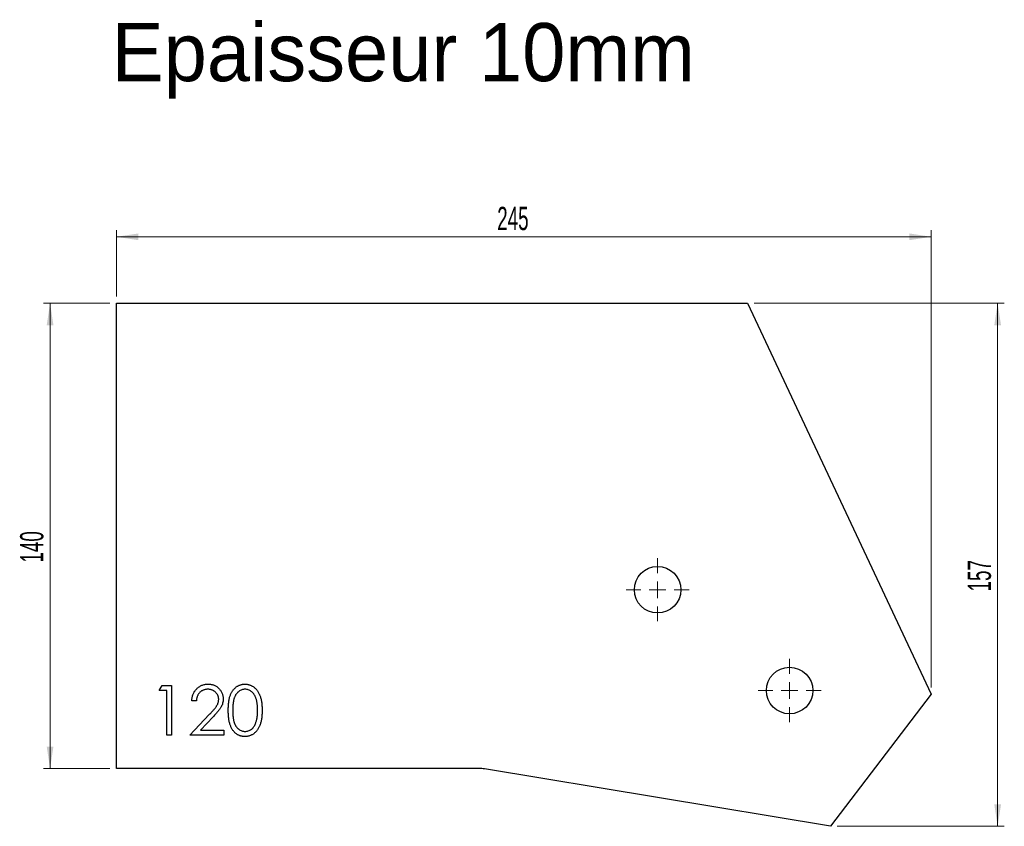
# Model space of a CAD drawing. Header units: millimetres. Extents: x 115 to 411, y 306 to 548.
import ezdxf

# ---------------------------------------------------------------- set-up
doc = ezdxf.new("R2010")
doc.units = ezdxf.units.MM
doc.header["$LTSCALE"] = 2
doc.styles.add('SLDTEXTSTYLE1', font='TXT', dxfattribs={"width": 0.605})
doc.dimstyles.new('SLDDIMSTYLE0', dxfattribs={"dimtxt": 7, "dimasz": 6.604, "dimexe": 0, "dimexo": 0.0625, "dimgap": 1.75, "dimtad": 1, "dimrnd": 1e-09, "dimzin": 12, "dimdsep": 46, "dimtxsty": 'SLDTEXTSTYLE1', "dimsah": 1, "dimcen": 0.09, "dimadec": 0, "dimazin": 3, "dimtfac": 1, "dimtofl": 0, "dimtmove": 0, "dimatfit": 3, "dimfxl": 1, "dimfrac": 2, "dimtolj": 1, "dimtzin": 12, "dimarcsym": 0})
doc.dimstyles.new('SLDDIMSTYLE1', dxfattribs={"dimtxt": 7, "dimasz": 6.604, "dimexe": 0, "dimexo": 0.0625, "dimgap": 1.75, "dimtad": 1, "dimdec": 0, "dimrnd": 1e-09, "dimzin": 12, "dimdsep": 46, "dimtxsty": 'SLDTEXTSTYLE1', "dimsah": 1, "dimcen": 0.09, "dimadec": 0, "dimazin": 3, "dimtfac": 1, "dimtdec": 0, "dimtofl": 0, "dimtmove": 0, "dimatfit": 3, "dimfxl": 1, "dimfrac": 2, "dimtolj": 1, "dimtzin": 12, "dimarcsym": 0})

# ---------------------------------------------------------------- blocks, each defined once
blk = doc.blocks.new('_D')
at = {"color": 7, "linetype": 'Continuous', "lineweight": 0, "transparency": 16777216}
for p, q in [((142.03, 463.01), (122.03, 463.01)), ((124.03, 323.01), (124.03, 463.01)), ((142.03, 323.01), (122.03, 323.01))]:
    blk.add_line(p, q, dxfattribs=at)
at = {"color": 7, "linetype": 'Continuous', "lineweight": 18, "transparency": 16777216}
for points in [[(124.03, 463.01), (123.01, 456.4), (125.04, 456.4)], [(124.03, 323.01), (125.04, 329.61), (123.01, 329.61)]]:
    blk.add_solid(points, dxfattribs=at)
at = {"color": 7, "linetype": 'Continuous', "lineweight": 18, "transparency": 16777216, "insert": (115, 384.98), "char_height": 7, "attachment_point": 1, "rotation": 90, "style": 'SLDTEXTSTYLE1'}
blk.add_mtext('140', dxfattribs=at)
blk = doc.blocks.new('_D_1')
at = {"color": 7, "linetype": 'Continuous', "lineweight": 0, "transparency": 16777216}
for p, q in [((336.03, 463.01), (411.34, 463.01)), ((409.34, 463.01), (409.34, 305.62)), ((361.01, 305.62), (411.34, 305.62))]:
    blk.add_line(p, q, dxfattribs=at)
at = {"color": 7, "linetype": 'Continuous', "lineweight": 18, "transparency": 16777216}
for points in [[(409.34, 463.01), (408.33, 456.4), (410.36, 456.4)], [(409.34, 305.62), (410.36, 312.22), (408.33, 312.22)]]:
    blk.add_solid(points, dxfattribs=at)
at = {"color": 7, "linetype": 'Continuous', "lineweight": 18, "transparency": 16777216, "insert": (400.32, 376.29), "char_height": 7, "attachment_point": 1, "rotation": 90, "style": 'SLDTEXTSTYLE1'}
blk.add_mtext('157', dxfattribs=at)
blk = doc.blocks.new('_D_2')
at = {"color": 7, "linetype": 'Continuous', "lineweight": 0, "transparency": 16777216}
for p, q in [((144.03, 465.01), (144.03, 485.01)), ((389.34, 347.36), (389.34, 485.01)), ((144.03, 483.01), (389.34, 483.01))]:
    blk.add_line(p, q, dxfattribs=at)
at = {"color": 7, "linetype": 'Continuous', "lineweight": 18, "transparency": 16777216}
for points in [[(144.03, 483.01), (150.63, 481.99), (150.63, 484.02)], [(389.34, 483.01), (382.74, 484.02), (382.74, 481.99)]]:
    blk.add_solid(points, dxfattribs=at)
at = {"color": 7, "linetype": 'Continuous', "lineweight": 18, "transparency": 16777216, "insert": (258.66, 492.03), "char_height": 7, "attachment_point": 1, "style": 'SLDTEXTSTYLE1'}
blk.add_mtext('245', dxfattribs=at)
blk = doc.blocks.new('SW_CENTERMARKSYMBOL_0')
at = {"color": 0, "linetype": 'Continuous', "lineweight": 18}
for p, q in [((0, 5), (0, 9.5)), ((-5, 0), (-9.5, 0)), ((0, 0), (-2.5, 0)), ((0, 0), (0, 2.5)), ((0, 0), (0, -2.5)), ((0, 0), (2.5, 0)), ((5, 0), (9.5, 0)), ((0, -5), (0, -9.5))]:
    blk.add_line(p, q, dxfattribs=at)
blk = doc.blocks.new('SW_CENTERMARKSYMBOL_1')
at = {"color": 0, "linetype": 'Continuous', "lineweight": 18}
for p, q in [((0, 5), (0, 9.5)), ((-5, 0), (-9.5, 0)), ((0, 0), (-2.5, 0)), ((0, 0), (0, 2.5)), ((0, 0), (0, -2.5)), ((0, 0), (2.5, 0)), ((5, 0), (9.5, 0)), ((0, -5), (0, -9.5))]:
    blk.add_line(p, q, dxfattribs=at)
blk = doc.blocks.new('SW_CENTERMARKSYMBOL_2')
at = {"color": 0, "linetype": 'Continuous', "lineweight": 18}
for p, q in [((0, 5), (0, 9.5)), ((-5, 0), (-9.5, 0)), ((0, 0), (-2.5, 0)), ((0, 0), (0, 2.5)), ((0, 0), (0, -2.5)), ((0, 0), (2.5, 0)), ((5, 0), (9.5, 0)), ((0, -5), (0, -9.5))]:
    blk.add_line(p, q, dxfattribs=at)
blk = doc.blocks.new('SW_CENTERMARKSYMBOL_3')
at = {"color": 0, "linetype": 'Continuous', "lineweight": 18}
for p, q in [((0, 5), (0, 9.5)), ((-5, 0), (-9.5, 0)), ((0, 0), (-2.5, 0)), ((0, 0), (0, 2.5)), ((0, 0), (0, -2.5)), ((0, 0), (2.5, 0)), ((5, 0), (9.5, 0)), ((0, -5), (0, -9.5))]:
    blk.add_line(p, q, dxfattribs=at)

msp = doc.modelspace()

# ---------------------------------------------------------------- linework, layer by layer
at = {"color": 7, "linetype": 'Continuous', "lineweight": 25}
for p, q in [((144.025, 323.005), (144.025, 463.005)), ((144.025, 463.005), (334.025, 463.005)), ((334.025, 463.005), (389.344, 345.363)), ((389.344, 345.363), (359.006, 305.618)), ((253.203, 323.005), (144.025, 323.005)), ((359.006, 305.618), (254.836, 322.871))]:
    msp.add_line(p, q, dxfattribs=at)
at = {"color": 1, "linetype": 'Continuous', "lineweight": 25}
for p, q in [((156.91, 346.467), (157.79, 348.005)), ((157.79, 348.005), (160.564, 348.005)), ((160.564, 348.005), (160.564, 333.005)), ((159.217, 346.467), (156.91, 346.467)), ((159.217, 333.005), (159.217, 346.467)), ((168.064, 343.39), (166.717, 343.39)), ((166.14, 333.005), (171.958, 339.213)), ((173.106, 338.549), (169.353, 334.544)), ((160.564, 333.005), (159.217, 333.005)), ((176.333, 333.005), (166.14, 333.005)), ((169.353, 334.544), (176.333, 334.544)), ((176.333, 334.544), (176.333, 333.005))]:
    msp.add_line(p, q, dxfattribs=at)
at = {"color": 7, "linetype": 'Continuous', "lineweight": 25}
for centre in [(306.952, 376.804), (346.697, 346.466)]:
    msp.add_circle(centre, 7, dxfattribs=at)
msp.add_arc((253.203, 313.005), 10, 80.59614, 90, dxfattribs=at)
at = {"color": 1, "linetype": 'Continuous', "lineweight": 25}
for points, knots in [([(166.717, 343.39), (166.726, 343.568), (166.743, 343.919), (166.824, 344.43), (166.94, 344.919), (167.103, 345.382), (167.306, 345.821), (167.549, 346.237), (167.837, 346.627), (168.163, 346.988), (168.518, 347.319), (168.901, 347.604), (169.303, 347.846), (169.723, 348.047), (170.167, 348.199), (170.629, 348.311), (171.112, 348.379), (171.442, 348.386), (171.609, 348.39)], [0, 0, 0, 0, 0.06879079, 0.13510329, 0.19897867, 0.2619043, 0.32349497, 0.38519538, 0.44696924, 0.50976478, 0.57225057, 0.63340518, 0.69325116, 0.75258316, 0.81257927, 0.87327508, 0.93554994, 1, 1, 1, 1]), ([(171.609, 348.39), (171.774, 348.386), (172.097, 348.378), (172.569, 348.313), (173.018, 348.212), (173.443, 348.069), (173.842, 347.877), (174.216, 347.646), (174.572, 347.38), (174.891, 347.066), (175.185, 346.731), (175.438, 346.373), (175.655, 346.003), (175.836, 345.619), (175.969, 345.217), (176.07, 344.802), (176.127, 344.371), (176.136, 344.079), (176.14, 343.931)], [0, 0, 0, 0, 0.0694755, 0.1365168, 0.2007888, 0.2638297, 0.325735, 0.3872907, 0.4495092, 0.5129678, 0.5762752, 0.6375801, 0.6979026, 0.7571721, 0.8165985, 0.8766532, 0.9372896, 1, 1, 1, 1]), ([(177.679, 340.499), (177.68, 340.74), (177.683, 341.207), (177.713, 341.887), (177.764, 342.525), (177.833, 343.122), (177.917, 343.676), (178.03, 344.187), (178.157, 344.657), (178.305, 345.088), (178.472, 345.484), (178.654, 345.855), (178.858, 346.198), (179.072, 346.52), (179.306, 346.816), (179.551, 347.088), (179.819, 347.332), (180.099, 347.554), (180.395, 347.749), (180.698, 347.921), (181.009, 348.067), (181.331, 348.183), (181.66, 348.278), (181.997, 348.343), (182.342, 348.384), (182.576, 348.388), (182.694, 348.39)], [0, 0, 0, 0, 0.06859462, 0.13324604, 0.19431259, 0.25127922, 0.30451344, 0.35423491, 0.40048059, 0.44341075, 0.48401487, 0.5232523, 0.56104237, 0.59790024, 0.63351849, 0.66831435, 0.70249567, 0.73668535, 0.77029317, 0.80343726, 0.83591295, 0.86846025, 0.90084654, 0.93346652, 0.96625758, 1, 1, 1, 1]), ([(182.694, 348.39), (182.813, 348.388), (183.05, 348.384), (183.401, 348.344), (183.744, 348.277), (184.077, 348.183), (184.403, 348.067), (184.72, 347.921), (185.029, 347.751), (185.327, 347.551), (185.615, 347.328), (185.887, 347.076), (186.142, 346.798), (186.385, 346.496), (186.608, 346.165), (186.821, 345.81), (187.011, 345.425), (187.194, 345.017), (187.352, 344.575), (187.495, 344.1), (187.61, 343.588), (187.706, 343.04), (187.78, 342.456), (187.834, 341.835), (187.863, 341.178), (187.868, 340.73), (187.871, 340.499)], [0, 0, 0, 0, 0.0337881, 0.0671939, 0.0998624, 0.1325666, 0.1651512, 0.1979132, 0.231319, 0.2650833, 0.2992553, 0.3343986, 0.3699428, 0.4062836, 0.4440638, 0.4829977, 0.5233544, 0.5655366, 0.6096129, 0.6563908, 0.7058855, 0.7583245, 0.8138318, 0.8727946, 0.9347222, 1, 1, 1, 1]), ([(171.54, 346.851), (171.423, 346.848), (171.192, 346.842), (170.854, 346.8), (170.532, 346.728), (170.224, 346.628), (169.93, 346.502), (169.652, 346.345), (169.39, 346.157), (169.144, 345.944), (168.918, 345.707), (168.719, 345.443), (168.545, 345.157), (168.393, 344.849), (168.27, 344.517), (168.176, 344.161), (168.101, 343.784), (168.076, 343.523), (168.064, 343.39)], [0, 0, 0, 0, 0.0644387, 0.1265469, 0.1868872, 0.2458775, 0.3040409, 0.3621912, 0.4209759, 0.4806603, 0.5406003, 0.6006891, 0.6619358, 0.7244425, 0.7890384, 0.8563138, 0.926352, 1, 1, 1, 1]), ([(174.794, 343.81), (174.792, 343.913), (174.786, 344.115), (174.739, 344.41), (174.667, 344.696), (174.565, 344.971), (174.429, 345.235), (174.264, 345.486), (174.074, 345.729), (173.854, 345.957), (173.612, 346.165), (173.357, 346.35), (173.087, 346.505), (172.803, 346.631), (172.506, 346.73), (172.196, 346.799), (171.873, 346.842), (171.652, 346.848), (171.54, 346.851)], [0, 0, 0, 0, 0.0619654, 0.1221219, 0.1809885, 0.2399332, 0.2999058, 0.3599888, 0.4217757, 0.4865758, 0.5515348, 0.6150175, 0.6772586, 0.73973, 0.8030501, 0.8664951, 0.9319735, 1, 1, 1, 1]), ([(176.14, 343.931), (176.133, 343.722), (176.119, 343.308), (175.996, 342.699), (175.804, 342.109), (175.572, 341.635), (175.339, 341.252), (175.128, 340.937), (174.882, 340.598), (174.596, 340.236), (174.277, 339.848), (173.921, 339.435), (173.526, 339), (173.249, 338.703), (173.106, 338.549)], [0, 0, 0, 0, 0.0987022, 0.1956723, 0.2924224, 0.3913425, 0.4444624, 0.5042288, 0.5703523, 0.6425458, 0.7222875, 0.8079211, 0.9004695, 1, 1, 1, 1]), ([(182.739, 346.851), (182.573, 346.843), (182.241, 346.825), (181.75, 346.702), (181.28, 346.488), (180.906, 346.252), (180.62, 346.028), (180.418, 345.834), (180.229, 345.621), (180.055, 345.388), (179.891, 345.137), (179.741, 344.867), (179.606, 344.576), (179.482, 344.265), (179.372, 343.924), (179.282, 343.548), (179.198, 343.135), (179.139, 342.681), (179.087, 342.192), (179.053, 341.663), (179.026, 341.097), (179.026, 340.707), (179.025, 340.505)], [0, 0, 0, 0, 0.0603866, 0.1208832, 0.1827546, 0.247811, 0.2812991, 0.3150876, 0.3497024, 0.3848566, 0.4209662, 0.4585112, 0.4971747, 0.537602, 0.580503, 0.6274675, 0.6783882, 0.7339832, 0.7937467, 0.8577137, 0.9266979, 1, 1, 1, 1]), ([(186.525, 340.505), (186.523, 340.685), (186.518, 341.038), (186.5, 341.555), (186.455, 342.045), (186.404, 342.512), (186.33, 342.952), (186.249, 343.37), (186.141, 343.76), (186.026, 344.128), (185.894, 344.47), (185.749, 344.787), (185.593, 345.082), (185.425, 345.353), (185.245, 345.602), (185.049, 345.823), (184.844, 346.024), (184.558, 346.253), (184.183, 346.487), (183.717, 346.702), (183.231, 346.825), (182.903, 346.843), (182.739, 346.851)], [0, 0, 0, 0, 0.0656812, 0.1284865, 0.1881751, 0.2451061, 0.2994484, 0.3508229, 0.3999417, 0.4466717, 0.4912545, 0.5333763, 0.5738528, 0.6125263, 0.6495971, 0.685532, 0.7201058, 0.7538377, 0.8189254, 0.8804935, 0.9403113, 1, 1, 1, 1]), ([(171.958, 339.213), (172.099, 339.361), (172.371, 339.645), (172.756, 340.06), (173.102, 340.444), (173.41, 340.798), (173.675, 341.127), (173.911, 341.419), (174.099, 341.688), (174.304, 341.999), (174.502, 342.38), (174.672, 342.845), (174.776, 343.324), (174.788, 343.648), (174.794, 343.81)], [0, 0, 0, 0, 0.1108026, 0.2128292, 0.3061013, 0.3906473, 0.4669245, 0.534481, 0.5935869, 0.644557, 0.7362005, 0.825024, 0.9119856, 1, 1, 1, 1]), ([(182.694, 332.621), (182.576, 332.623), (182.342, 332.626), (181.997, 332.667), (181.661, 332.733), (181.334, 332.825), (181.014, 332.937), (180.705, 333.083), (180.404, 333.252), (180.111, 333.444), (179.833, 333.664), (179.566, 333.907), (179.319, 334.18), (179.09, 334.478), (178.871, 334.798), (178.67, 335.144), (178.484, 335.517), (178.314, 335.917), (178.164, 336.35), (178.031, 336.822), (177.926, 337.337), (177.836, 337.89), (177.763, 338.485), (177.714, 339.12), (177.683, 339.797), (177.68, 340.261), (177.679, 340.499)], [0, 0, 0, 0, 0.0337871, 0.0666217, 0.0992849, 0.1313612, 0.1635852, 0.1961039, 0.2289023, 0.2621581, 0.2959912, 0.3302178, 0.3650598, 0.4009507, 0.4376204, 0.4757075, 0.5153807, 0.5564135, 0.5997648, 0.6464242, 0.6964314, 0.7497815, 0.8065733, 0.8674355, 0.9318868, 1, 1, 1, 1]), ([(179.025, 340.505), (179.026, 340.305), (179.027, 339.916), (179.053, 339.351), (179.088, 338.824), (179.133, 338.334), (179.201, 337.884), (179.277, 337.469), (179.369, 337.092), (179.479, 336.751), (179.603, 336.44), (179.739, 336.15), (179.885, 335.879), (180.048, 335.628), (180.226, 335.397), (180.415, 335.181), (180.621, 334.989), (180.906, 334.759), (181.282, 334.521), (181.756, 334.314), (182.243, 334.184), (182.574, 334.167), (182.739, 334.159)], [0, 0, 0, 0, 0.0729511, 0.1415837, 0.2059265, 0.2653014, 0.3205972, 0.3718165, 0.4187898, 0.4616987, 0.5021336, 0.5408043, 0.5781805, 0.6142969, 0.6496782, 0.6842995, 0.718359, 0.7520809, 0.8176524, 0.8797221, 0.9399656, 1, 1, 1, 1]), ([(187.871, 340.499), (187.868, 340.27), (187.863, 339.823), (187.835, 339.169), (187.779, 338.552), (187.71, 337.97), (187.614, 337.425), (187.495, 336.916), (187.364, 336.441), (187.202, 336.003), (187.024, 335.596), (186.831, 335.216), (186.624, 334.859), (186.399, 334.529), (186.159, 334.224), (185.898, 333.947), (185.626, 333.694), (185.337, 333.468), (185.035, 333.27), (184.727, 333.094), (184.406, 332.951), (184.081, 332.829), (183.746, 332.736), (183.402, 332.671), (183.051, 332.626), (182.813, 332.622), (182.694, 332.621)], [0, 0, 0, 0, 0.0650633, 0.1267732, 0.1855158, 0.2407647, 0.2929798, 0.3422504, 0.3889193, 0.4327757, 0.4746284, 0.5147747, 0.5536059, 0.5914264, 0.6280281, 0.6638036, 0.6989843, 0.7335915, 0.7676285, 0.8012083, 0.8342638, 0.8669807, 0.8997197, 0.9327019, 0.9661759, 1, 1, 1, 1]), ([(185.957, 336.734), (186.002, 336.868), (186.094, 337.14), (186.213, 337.561), (186.306, 338.004), (186.39, 338.464), (186.447, 338.946), (186.493, 339.448), (186.52, 339.97), (186.523, 340.325), (186.525, 340.505)], [0, 0, 0, 0, 0.1105883, 0.2245418, 0.3425035, 0.4643241, 0.590756, 0.7222275, 0.8588428, 1, 1, 1, 1]), ([(182.739, 334.159), (182.905, 334.166), (183.237, 334.18), (183.722, 334.312), (184.193, 334.511), (184.561, 334.746), (184.842, 334.97), (185.043, 335.162), (185.228, 335.376), (185.403, 335.607), (185.563, 335.859), (185.709, 336.131), (185.842, 336.425), (185.918, 336.629), (185.957, 336.734)], [0, 0, 0, 0, 0.1128134, 0.2253939, 0.3395948, 0.4596754, 0.5217352, 0.5839258, 0.6481741, 0.713881, 0.7810045, 0.8514509, 0.9240507, 1, 1, 1, 1])]:
    msp.add_open_spline(points, degree=3, knots=knots, dxfattribs=at)

# ---------------------------------------------------------------- block references
at = {"color": 7, "linetype": 'Continuous', "lineweight": 18}
for name, p in [('SW_CENTERMARKSYMBOL_0', (306.952, 376.804)), ('SW_CENTERMARKSYMBOL_1', (346.697, 346.466))]:
    msp.add_blockref(name, p, dxfattribs=at)
at = {"color": 8, "linetype": 'Continuous'}
for name, p in [('SW_CENTERMARKSYMBOL_2', (306.952, 376.804)), ('SW_CENTERMARKSYMBOL_3', (346.697, 346.466))]:
    msp.add_blockref(name, p, dxfattribs=at)

# ---------------------------------------------------------------- texts
at = {"insert": (142.603, 547.336), "char_height": 17.5, "attachment_point": 1}
msp.add_mtext_dynamic_manual_height_columns('Epaisseur 10mm', width=326.11141, gutter_width=87.5, heights=[0], dxfattribs=at)

# ---------------------------------------------------------------- dimensions: what is measured, and where the dimension line sits
at = {"color": 7, "linetype": 'Continuous', "lineweight": 18}
dim = msp.add_linear_dim(base=(389.344, 483.005), p1=(144.025, 463.005), p2=(389.344, 345.363), dimstyle='SLDDIMSTYLE1', dxfattribs=at)
dim.commit()
dim.dimension.update_dxf_attribs({"geometry": '_D_2', "text_midpoint": (266.685, 483.005), "dimtype": 160})
for base, p1, p2, dimstyle, picture, middle in [((124.025, 463.005), (144.025, 323.005), (144.025, 463.005), 'SLDDIMSTYLE0', '_D', (124.025, 393.005)), ((409.344, 305.618), (334.025, 463.005), (359.006, 305.618), 'SLDDIMSTYLE1', '_D_1', (409.344, 384.312))]:
    dim = msp.add_linear_dim(base=base, p1=p1, p2=p2, angle=90, dimstyle=dimstyle, dxfattribs=at)
    dim.commit()
    dim.dimension.update_dxf_attribs({"geometry": picture, "text_midpoint": middle, "dimtype": 160})

doc.saveas('drawing.dxf')
